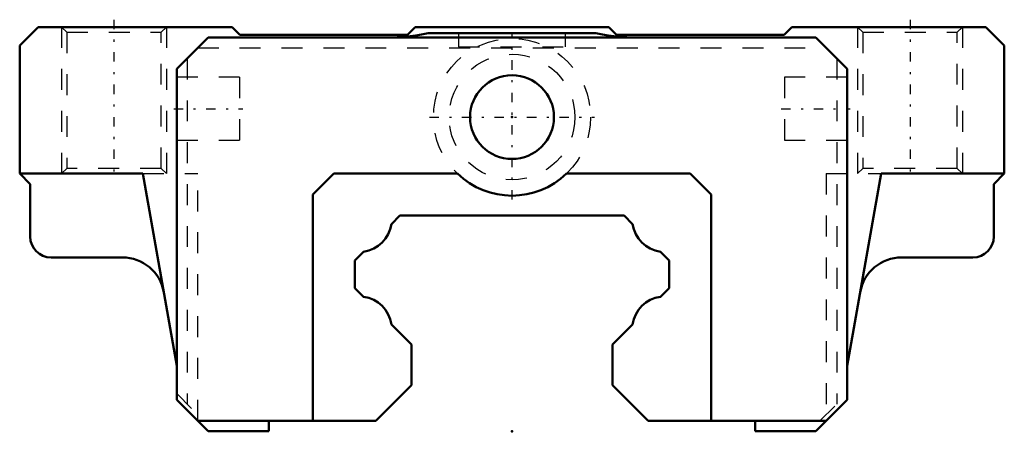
# Model space of a CAD drawing. Header units: millimetres. Extents: x -23.5 to 23.5, y 0 to 19.6.
import ezdxf

# ---------------------------------------------------------------- set-up
doc = ezdxf.new("R2010")
doc.units = ezdxf.units.MM
doc.linetypes.add('Center', pattern=[1.5, 0.45, -0.5, 0.05, -0.5])
doc.linetypes.add('Dashed', pattern=[2, 1, -1])
for name, color, linetype, lineweight in [('2d ConnectionPoints', 7, 'Continuous', 50), ('AM_0', 7, 'Continuous', 50), ('AM_5', 3, 'Continuous', 25), ('AM_7', 7, 'Center', 25), ('AM_9', 6, 'Dashed', 25)]:
    doc.layers.add(name, color=color, linetype=linetype, lineweight=lineweight)

# ---------------------------------------------------------------- blocks, each defined once
blk = doc.blocks.new('1_jtbh83eu5a6uo8rb8qdeye4og________0_in_HSR15C1SS_GK__BLOCK_1PB1021B__2')
at = {"layer": 'AM_7'}
for p, q in [((0, 11.0625), (0, 19.0325)), ((-3.9375, 15), (3.9375, 15))]:
    blk.add_line(p, q, dxfattribs=at)
at = {"layer": 'AM_9'}
for radius in [3.75, 3]:
    blk.add_circle((0, 15), radius, dxfattribs=at)
blk = doc.blocks.new('2_HSR15CSSPB1021B11_S_0_in_HSR15C1SS_GK__BLOCK_1PB1021B__2')
at = {"layer": 'AM_0'}
for p, q in [((-22.62, 19.3), (-23.5, 18.42)), ((-13.36, 19.3), (-22.62, 19.3)), ((-12.99, 18.93), (-13.36, 19.3)), ((-4.62, 19.3), (-4.99, 18.93)), ((4.62, 19.3), (-4.62, 19.3)), ((4.99, 18.93), (4.62, 19.3)), ((13.36, 19.3), (12.99, 18.93)), ((22.62, 19.3), (13.36, 19.3)), ((23.5, 18.42), (22.62, 19.3)), ((-16, 17.3), (-14.5, 18.8)), ((-14.5, 18.8), (14.5, 18.8)), ((-4.99, 18.93), (-12.99, 18.93)), ((4, 19), (-4, 19)), ((12.99, 18.93), (4.99, 18.93)), ((14.5, 18.8), (16, 17.3)), ((-23.5, 18.42), (-23.5, 12.3)), ((23.5, 12.3), (23.5, 18.42)), ((-16, 17.3), (-16, 1.5)), ((16, 1.5), (16, 17.3)), ((-23.5, 12.3), (-23, 11.8)), ((-17.618, 12.3), (-23.5, 12.3)), ((-17.618, 12.3), (-16, 3.122)), ((-8.5, 12.3), (-9.5, 11.3)), ((-2.604, 12.3), (-8.5, 12.3)), ((8.5, 12.3), (2.604, 12.3)), ((9.5, 11.3), (8.5, 12.3)), ((16, 3.122), (17.618, 12.3)), ((23.5, 12.3), (17.618, 12.3)), ((23, 11.8), (23.5, 12.3)), ((-23, 11.8), (-23, 9.3)), ((23, 9.3), (23, 11.8)), ((-9.5, 11.3), (-9.5, 0.5)), ((9.5, 0.5), (9.5, 11.3)), ((-5.35, 10.3), (-5.755, 9.895)), ((5.35, 10.3), (-5.35, 10.3)), ((5.755, 9.895), (5.35, 10.3)), ((-7.082, 8.568), (-7.5, 8.15)), ((7.5, 8.15), (7.082, 8.568)), ((-22, 8.3), (-18.591, 8.3)), ((-7.5, 8.15), (-7.5, 6.84)), ((7.5, 6.84), (7.5, 8.15)), ((18.591, 8.3), (22, 8.3)), ((-7.5, 6.84), (-7.085, 6.425)), ((7.085, 6.425), (7.5, 6.84)), ((-5.755, 5.095), (-4.8, 4.14)), ((4.8, 4.14), (5.755, 5.095)), ((-4.8, 4.14), (-4.8, 2.2)), ((4.8, 2.2), (4.8, 4.14)), ((-4.8, 2.2), (-6.5, 0.5)), ((4.8, 2.2), (6.5, 0.5)), ((-16, 1.5), (-14.5, 0)), ((14.5, 0), (16, 1.5)), ((-15, 0.5), (-6.5, 0.5)), ((-11.6, 0), (-11.6, 0.5)), ((6.5, 0.5), (15, 0.5)), ((11.6, 0.5), (11.6, 0)), ((-14.5, 0), (-11.6, 0)), ((11.6, 0), (14.5, 0))]:
    blk.add_line(p, q, dxfattribs=at)
blk.add_circle((0, 15), 2, dxfattribs=at)
for centre, radius, start, end in [((-5.99, 28.8), 10, 270, 281.4783), ((5.99, 28.8), 10, 258.5217, 270), ((0, 15), 3.751, 226.0386, 313.9614), ((-7.3, 10.113), 1.56, 278.0463, 351.9537), ((7.3, 10.113), 1.56, 188.0463, 261.9537), ((-22, 9.3), 1, 180, 270), ((22, 9.3), 1, 270, 360), ((-18.591, 6.3), 2, 9.9998, 90), ((18.591, 6.3), 2, 90, 170.0002), ((-7.3, 4.88), 1.56, 7.9169, 82.0831), ((7.3, 4.88), 1.56, 97.9169, 172.0831)]:
    blk.add_arc(centre, radius, start, end, dxfattribs=at)
at = {"layer": 'AM_5', "linetype": 'Dashed'}
for p, q in [((-21.5, 19.3), (-21.5, 12.3)), ((-16.5, 19.3), (-16.5, 12.3)), ((16.5, 19.3), (16.5, 12.3)), ((21.5, 19.3), (21.5, 12.3))]:
    blk.add_line(p, q, dxfattribs=at)
at = {"layer": 'AM_7'}
for p, q in [((-19, 19.65), (-19, 11.95)), ((19, 19.65), (19, 11.95)), ((-16.15, 15.4), (-12.85, 15.4)), ((12.85, 15.4), (16.15, 15.4))]:
    blk.add_line(p, q, dxfattribs=at)
at = {"layer": 'AM_9'}
for p, q in [((-21.5, 19.3), (-21.25, 19.05)), ((-16.75, 19.05), (-16.5, 19.3)), ((16.5, 19.3), (16.75, 19.05)), ((21.25, 19.05), (21.5, 19.3)), ((-21.25, 19.05), (-21.25, 12.55)), ((-21.25, 19.05), (-16.75, 19.05)), ((-16.75, 12.55), (-16.75, 19.05)), ((-2.55, 19), (-2.55, 18.35)), ((2.55, 18.35), (2.55, 19)), ((16.75, 19.05), (16.75, 12.55)), ((16.75, 19.05), (21.25, 19.05)), ((21.25, 12.55), (21.25, 19.05)), ((-2.55, 18.35), (2.55, 18.35)), ((-15, 18.3), (15, 18.3)), ((-15.5, 17.8), (-15.5, 1.3)), ((15.5, 17.8), (15.5, 1.3)), ((-13, 16.9), (-16, 16.9)), ((-13, 16.9), (-13, 13.9)), ((16, 16.9), (13, 16.9)), ((13, 16.9), (13, 13.9)), ((-16, 13.9), (-13, 13.9)), ((13, 13.9), (16, 13.9)), ((-21.25, 12.55), (-21.5, 12.3)), ((-16.75, 12.55), (-21.25, 12.55)), ((-17.618, 12.3), (-15, 12.3)), ((-16.5, 12.3), (-16.75, 12.55)), ((-15, 0.5), (-15, 12.3)), ((15, 12.3), (15, 0.5)), ((15, 12.3), (17.618, 12.3)), ((16.75, 12.55), (16.5, 12.3)), ((21.25, 12.55), (16.75, 12.55)), ((21.5, 12.3), (21.25, 12.55)), ((-16, 1.8), (-14.7, 0.5)), ((14.7, 0.5), (16, 1.8))]:
    blk.add_line(p, q, dxfattribs=at)

msp = doc.modelspace()

# ---------------------------------------------------------------- linework, layer by layer
at = {"layer": '2d ConnectionPoints'}
for p in [(0, 15), (0, 15), (0, 0)]:
    msp.add_point(p, dxfattribs=at)

# ---------------------------------------------------------------- block references
for name in ['2_HSR15CSSPB1021B11_S_0_in_HSR15C1SS_GK__BLOCK_1PB1021B__2', '1_jtbh83eu5a6uo8rb8qdeye4og________0_in_HSR15C1SS_GK__BLOCK_1PB1021B__2']:
    msp.add_blockref(name, (0, 0))

doc.saveas('drawing.dxf')
